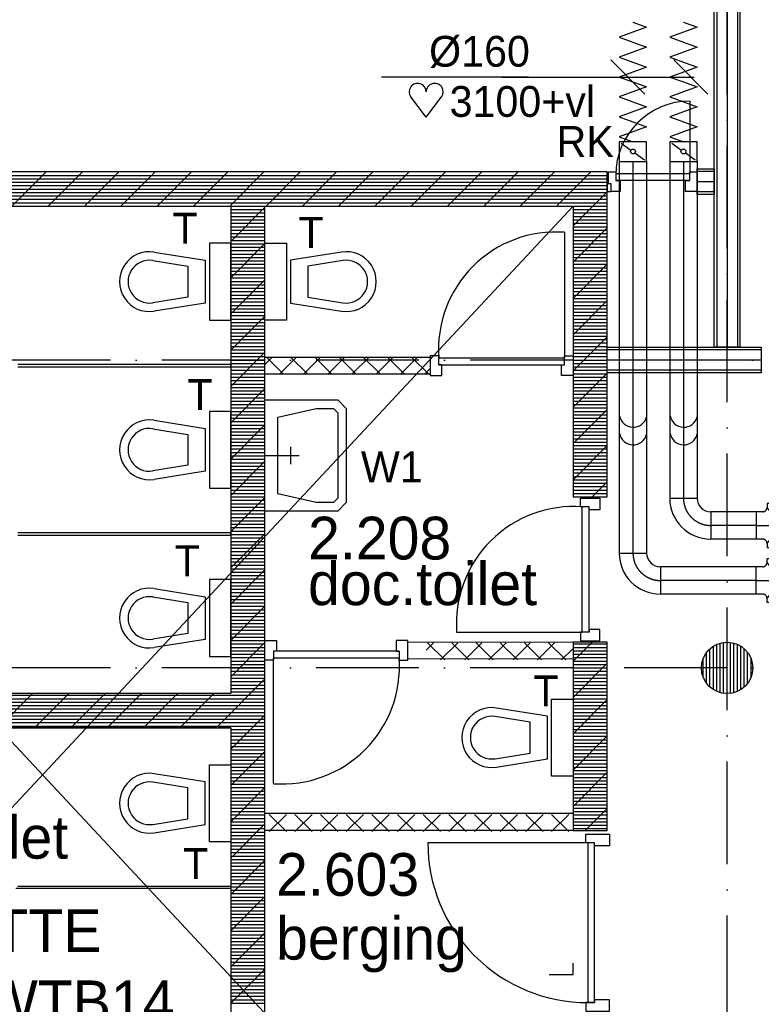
# Model space of a CAD drawing. Extents: x -1448 to 118900, y -195097 to 442500.
# Tile 96 of 103: x 69532 to 73865, y 410206 to 415963. Entities that reach past the tile are written whole.
import ezdxf

# ---------------------------------------------------------------- set-up
doc = ezdxf.new("R2010")
doc.units = 0
doc.header["$LTSCALE"] = 100
for name, pattern in [('CENTER2', [11.25, 7.5, -1.25, 1.25, -1.25]), ('CENTER4', [5, 3.125, -0.625, 0.625, -0.625]), ('DASHDOT', [9, 6, -1.5, 0, -1.5]), ('LURETOUR', [6, 4, -2])]:
    doc.linetypes.add(name, pattern=pattern)
doc.layers.get('0').update_dxf_attribs({"linetype": 'CONTINUOUS'})
for name, color, linetype in [('AL$7----_STRAMIEN', 1, 'DASHDOT'), ('AL22----_BINNENWAND', 7, 'CONTINUOUS'), ('AL28----_KONSTRUKTIE', 3, 'CONTINUOUS'), ('ALL-----_REFLIJNEN', 8, 'CONTINUOUS'), ('BOUW', 8, 'CONTINUOUS'), ('WL570---', 3, 'CONTINUOUS'), ('WL570---_HARTLIJN', 1, 'CONTINUOUS'), ('WL570---_RETOUR', 3, 'CONTINUOUS'), ('WM521---', 1, 'CONTINUOUS'), ('WM570---', 1, 'CONTINUOUS')]:
    doc.layers.add(name, color=color, linetype=linetype)
doc.styles.add('BURO-018', font='BUROFONT.shx', dxfattribs={"height": 180})
doc.styles.add('BURO-025', font='BUROFONT.shx', dxfattribs={"height": 250})

# ---------------------------------------------------------------- blocks, each defined once
blk = doc.blocks.new('LU-1D-F-A02BC')
at = {"color": 0, "linetype": 'CONTINUOUS'}
for p, q in [((-349.4, 0), (-320.3, 80)), ((-320.3, 80), (-291.2, 0)), ((-232.9, 0), (-203.8, 80)), ((-203.8, 80), (-174.7, 0)), ((-116.5, 0), (-87.4, 80)), ((-87.4, 80), (-58.2, 0)), ((0, 0), (29.1, 80)), ((29.1, 80), (58.2, 0)), ((116.5, 0), (145.6, 80)), ((145.6, 80), (174.7, 0)), ((232.9, 0), (262.1, 80)), ((262.1, 80), (291.2, 0)), ((-350, 0), (-349.4, 0)), ((-291.2, 0), (-262.1, -80)), ((-262.1, -80), (-232.9, 0)), ((-174.7, 0), (-145.6, -80)), ((-145.6, -80), (-116.5, 0)), ((-58.2, 0), (-29.1, -80)), ((-29.1, -80), (0, 0)), ((58.2, 0), (87.4, -80)), ((87.4, -80), (116.5, 0)), ((174.7, 0), (203.8, -80)), ((203.8, -80), (232.9, 0)), ((291.2, 0), (320.3, -80)), ((320.3, -80), (349.4, 0)), ((349.4, 0), (350, 0))]:
    blk.add_line(p, q, dxfattribs=at)
blk = doc.blocks.new('LU-1D-KL1-A073')
at = {"color": 0, "linetype": 'CONTINUOUS'}
for p, q in [((-57.5, 80), (-57.5, -80)), ((57.5, 80), (-57.5, 80)), ((49.1, 68.3), (8.4, 11.7)), ((57.5, -80), (57.5, 80)), ((-8.4, -11.7), (-49.1, -68.3)), ((-57.5, -80), (57.5, -80))]:
    blk.add_line(p, q, dxfattribs=at)
blk.add_circle((0, 0), 14.4, dxfattribs=at)
blk = doc.blocks.new('LU-1D-K-A0')
at = {"color": 0, "linetype": 'CONTINUOUS'}
for p, q in [((-0.5, 80), (0.5, 80)), ((-0.5, -80), (0.5, -80))]:
    blk.add_line(p, q, dxfattribs=at)
at = {"layer": 'WL570---_HARTLIJN', "linetype": 'CENTER2'}
blk.add_line((-0.5, 0), (0.5, 0), dxfattribs=at)
blk = doc.blocks.new('HART')
at = {"color": 1}
for q in [(-39.7, 52.4), (39.7, 52.4)]:
    blk.add_line((0, 0), q, dxfattribs=at)
for centre, start, end in [((-22.1, 65.7), 0, 217.1867), ((22.1, 65.7), 322.8133, 180)]:
    blk.add_arc(centre, 22.1, start, end, dxfattribs=at)
blk = doc.blocks.new('LU-1D-T--5A-13BA05-Q1')
at = {"color": 0, "linetype": 'CONTINUOUS'}
for p, q in [((-128.3, -157.5), (-128.3, 157.5)), ((-128.3, 157.5), (128.3, 157.5)), ((128.3, 157.5), (128.3, -157.5)), ((-105.2, -157.5), (-128.3, -157.5)), ((128.3, -157.5), (105.2, -157.5)), ((-80, -182.7), (-80, -221.6)), ((80, -221.6), (-80, -221.6)), ((80, -182.7), (80, -221.6))]:
    blk.add_line(p, q, dxfattribs=at)
at = {"color": 0, "linetype": 'CONTINUOUS', "flags": 128}
for points in [[(-80, -182.7, 0.02182), (-80.1, -179.9, 0.037214), (-80.4, -178.3, 0.006436), (-81.2, -175, 0.02182), (-81.5, -174.1, 0.02182), (-82.4, -172.1, 0.02182), (-83.4, -170.1, 0.02182), (-84.6, -168.2, 0.02182), (-85.9, -166.5, 0.02182), (-87.4, -164.9, 0.02182), (-89, -163.4, 0.02182), (-90.7, -162.1, 0.02182), (-92.6, -160.9, 0.02182), (-94.6, -159.9, 0.02182), (-96.6, -159, 0.02182), (-97.5, -158.7, 0.006436), (-100.8, -157.9, 0.037214), (-102.4, -157.6, 0.02182), (-105.2, -157.5)], [(105.2, -157.5, 0.02182), (102.4, -157.6, 0.037214), (100.8, -157.9, 0.006436), (97.5, -158.7, 0.02182), (96.6, -159, 0.02182), (94.6, -159.9, 0.02182), (92.6, -160.9, 0.02182), (90.7, -162.1, 0.02182), (89, -163.4, 0.02182), (87.4, -164.9, 0.02182), (85.9, -166.5, 0.02182), (84.6, -168.2, 0.02182), (83.4, -170.1, 0.02182), (82.4, -172.1, 0.02182), (81.5, -174.1, 0.02182), (81.2, -175, 0.006436), (80.4, -178.3, 0.037214), (80.1, -179.9, 0.02182), (80, -182.7)]]:
    blk.add_lwpolyline(points, format="xyb", dxfattribs=at)
at = {"color": 0, "linetype": 'CONTINUOUS'}
blk.add_arc((0, -262.7), 148.8, 45, 135, dxfattribs=at)
at = {"layer": 'WL570---_HARTLIJN', "linetype": 'CENTER4'}
for p, q in [((-128.3, 0), (128.3, 0)), ((0, -221.6), (0, 0))]:
    blk.add_line(p, q, dxfattribs=at)
blk = doc.blocks.new('LU-1D-T-5A-13BA05A-Q1')
at = {"color": 0, "linetype": 'CONTINUOUS'}
for p, q in [((-80, 182.7), (-80, 221.6)), ((80, 221.6), (-80, 221.6)), ((80, 182.7), (80, 221.6)), ((-105.2, 157.5), (-128.3, 157.5)), ((-128.3, 157.5), (-128.3, -157.5)), ((128.3, 157.5), (105.2, 157.5)), ((128.3, -157.5), (128.3, 157.5)), ((-128.3, -157.5), (128.3, -157.5))]:
    blk.add_line(p, q, dxfattribs=at)
at = {"color": 0, "linetype": 'CONTINUOUS', "flags": 128}
for points in [[(-105.2, 157.5, 0.02182), (-102.4, 157.6, 0.037214), (-100.8, 157.9, 0.006436), (-97.5, 158.7, 0.02182), (-96.6, 159, 0.02182), (-94.6, 159.9, 0.02182), (-92.6, 160.9, 0.02182), (-90.7, 162.1, 0.02182), (-89, 163.4, 0.02182), (-87.4, 164.9, 0.02182), (-85.9, 166.5, 0.02182), (-84.6, 168.2, 0.02182), (-83.4, 170.1, 0.02182), (-82.4, 172.1, 0.02182), (-81.5, 174.1, 0.02182), (-81.2, 175, 0.006436), (-80.4, 178.3, 0.037214), (-80.1, 179.9, 0.02182), (-80, 182.7)], [(80, 182.7, 0.02182), (80.1, 179.9, 0.037214), (80.4, 178.3, 0.006436), (81.2, 175, 0.02182), (81.5, 174.1, 0.02182), (82.4, 172.1, 0.02182), (83.4, 170.1, 0.02182), (84.6, 168.2, 0.02182), (85.9, 166.5, 0.02182), (87.4, 164.9, 0.02182), (89, 163.4, 0.02182), (90.7, 162.1, 0.02182), (92.6, 160.9, 0.02182), (94.6, 159.9, 0.02182), (96.6, 159, 0.02182), (97.5, 158.7, 0.006436), (100.8, 157.9, 0.037214), (102.4, 157.6, 0.02182), (105.2, 157.5)]]:
    blk.add_lwpolyline(points, format="xyb", dxfattribs=at)
at = {"color": 0, "linetype": 'CONTINUOUS'}
blk.add_arc((0, 262.7), 148.8, 225, 315, dxfattribs=at)
at = {"layer": 'WL570---_HARTLIJN', "linetype": 'CENTER4'}
for p, q in [((0, 221.6), (0, 0)), ((-128.3, 0), (128.3, 0))]:
    blk.add_line(p, q, dxfattribs=at)
blk = doc.blocks.new('LU-1D-B--1-A05AA0')
at = {"color": 0, "linetype": 'CONTINUOUS'}
for p, q in [((-160, -80), (-160, 80)), ((80, -160), (-80, -160))]:
    blk.add_line(p, q, dxfattribs=at)
for radius in [240, 80]:
    blk.add_arc((-160, -160), radius, 0, 90, dxfattribs=at)
at = {"layer": 'WL570---_HARTLIJN', "linetype": 'CENTER4'}
blk.add_arc((-160, -160), 160, 0, 90, dxfattribs=at)

msp = doc.modelspace()

# ---------------------------------------------------------------- linework, layer by layer
at = {"layer": 'AL$7----_STRAMIEN', "color": 1}
for p, q in [((73665.4, 402024.4), (73665.4, 439905.7)), ((88065.4, 413972.7), (47396.4, 413972.7)), ((88065.4, 412172.7), (2467.7, 412172.7))]:
    msp.add_line(p, q, dxfattribs=at)
at = {"layer": 'AL22----_BINNENWAND', "color": 8}
for p, q in [((73590.4, 414047.7), (73590.4, 421082.7)), ((73740.4, 421082.7), (73740.4, 414047.7))]:
    msp.add_line(p, q, dxfattribs=at)
at = {"layer": 'AL22----_BINNENWAND', "color": 8, "linetype": 'CONTINUOUS'}
for p, q in [((73605.4, 421082.7), (73605.4, 414047.7)), ((73725.4, 421082.7), (73725.4, 414047.7))]:
    msp.add_line(p, q, dxfattribs=at)
at = {"layer": 'AL28----_KONSTRUKTIE', "color": 8}
for p, q in [((70765.4, 411822.7), (70765.4, 408222.7)), ((70965.4, 408222.7), (70965.4, 411829.8))]:
    msp.add_line(p, q, dxfattribs=at)
at = {"layer": 'ALL-----_REFLIJNEN', "color": 8, "linetype": 'CONTINUOUS'}
for p, q in [((73665.4, 421082.7), (73665.4, 414047.7)), ((73448.4, 415486.7), (73448.4, 415061.7)), ((72965.4, 415072.7), (66365.4, 415072.7)), ((66365.4, 415052.7), (72965.4, 415052.7)), ((69686.7, 415072.7), (69486.7, 414872.7)), ((69898.8, 415072.7), (69698.8, 414872.7)), ((70111, 415072.7), (69911, 414872.7)), ((70323.1, 415072.7), (70123.1, 414872.7)), ((70535.2, 415072.7), (70335.2, 414872.7)), ((70747.4, 415072.7), (70547.4, 414872.7)), ((70959.5, 415072.7), (70759.5, 414872.7)), ((71171.6, 415072.7), (70971.6, 414872.7)), ((71383.8, 415072.7), (71183.8, 414872.7)), ((71595.9, 415072.7), (71395.9, 414872.7)), ((71808, 415072.7), (71608, 414872.7)), ((72020.2, 415072.7), (71820.2, 414872.7)), ((72232.3, 415072.7), (72032.3, 414872.7)), ((72444.4, 415072.7), (72244.4, 414872.7)), ((72656.6, 415072.7), (72456.6, 414872.7)), ((72868.7, 415072.7), (72668.7, 414872.7)), ((72965.4, 413172.8), (72965.4, 415072.7)), ((72973.4, 415072.7), (73015.4, 415072.7)), ((72973.4, 415002.7), (72973.4, 415072.7)), ((73015.4, 415072.7), (73015.4, 415021.7)), ((73448.4, 415061.7), (73015.4, 415061.7)), ((73448.4, 415021.7), (73448.4, 415072.7)), ((73448.4, 415072.7), (73490.4, 415072.7)), ((73490.4, 414940.7), (73490.4, 415090.7)), ((73490.4, 415090.7), (73590.4, 415090.7)), ((73590.4, 415075.7), (73490.4, 415075.7)), ((73490.4, 415072.7), (73490.4, 414958.7)), ((73590.4, 415090.7), (73590.4, 414940.7)), ((66365.4, 415032.7), (72965.4, 415032.7)), ((66365.4, 415012.7), (72965.4, 415012.7)), ((66365.4, 414992.7), (72965.4, 414992.7)), ((72988.4, 415002.7), (72965.4, 415002.7)), ((72965.4, 415002.7), (72965.4, 414958.7)), ((72988.4, 415002.7), (72973.4, 415002.7)), ((72988.4, 414958.7), (72988.4, 415002.7)), ((73448.4, 415021.7), (73015.4, 415021.7)), ((73015.4, 415021.7), (73040.4, 415021.7)), ((73040.4, 415021.7), (73040.4, 414958.7)), ((73423.4, 414958.7), (73423.4, 415021.7)), ((73423.4, 415021.7), (73448.4, 415021.7)), ((73590.4, 415015.7), (73490.4, 415015.7)), ((66365.4, 414972.7), (72965.4, 414972.7)), ((66365.4, 414952.7), (72965.4, 414952.7)), ((66365.4, 414932.7), (72965.4, 414932.7)), ((72965.4, 414957.3), (72765.4, 414757.3)), ((72965.4, 414958.7), (72988.4, 414958.7)), ((73040.4, 414958.7), (72988.4, 414958.7)), ((73490.4, 414958.7), (73423.4, 414958.7)), ((73590.4, 414955.7), (73490.4, 414955.7)), ((73590.4, 414940.7), (73490.4, 414940.7)), ((66365.4, 414912.7), (72965.4, 414912.7)), ((66365.4, 414892.7), (72965.4, 414892.7)), ((66365.4, 414872.7), (72965.4, 414872.7)), ((66565.4, 414872.7), (70765.4, 414872.7)), ((70765.4, 414872.7), (70765.4, 412022.7)), ((70965.4, 411829.8), (70965.4, 414872.7)), ((70965.4, 414872.7), (72765.4, 414872.7)), ((72765.4, 414872.7), (72765.4, 413172.8)), ((70965.4, 414866.5), (70765.4, 414666.5)), ((70765.4, 414852.7), (70965.4, 414852.7)), ((70765.4, 414832.7), (70965.4, 414832.7)), ((70765.4, 414812.7), (70965.4, 414812.7)), ((72765.4, 414852.7), (72965.4, 414852.7)), ((72765.4, 414832.7), (72965.4, 414832.7)), ((72765.4, 414812.7), (72965.4, 414812.7)), ((70765.4, 414792.7), (70965.4, 414792.7)), ((70765.4, 414772.7), (70965.4, 414772.7)), ((72765.4, 414792.7), (72965.4, 414792.7)), ((72765.4, 414772.7), (72965.4, 414772.7)), ((70765.4, 414752.7), (70965.4, 414752.7)), ((70765.4, 414732.7), (70965.4, 414732.7)), ((70765.4, 414712.7), (70965.4, 414712.7)), ((72765.4, 414752.7), (72965.4, 414752.7)), ((72965.4, 414745.2), (72765.4, 414545.2)), ((72765.4, 414732.7), (72965.4, 414732.7)), ((72765.4, 414712.7), (72965.4, 414712.7)), ((70765.4, 414656.2), (70640.4, 414656.2)), ((70640.4, 414656.2), (70640.4, 414206.2)), ((70765.4, 414692.7), (70965.4, 414692.7)), ((70765.4, 414672.7), (70965.4, 414672.7)), ((70765.4, 414206.2), (70765.4, 414656.2)), ((70965.4, 414654.4), (70765.4, 414454.4)), ((70765.4, 414652.7), (70965.4, 414652.7)), ((70965.4, 414656.2), (71090.4, 414656.2)), ((70965.4, 414206.2), (70965.4, 414656.2)), ((71090.4, 414656.2), (71090.4, 414206.2)), ((72765.4, 414692.7), (72965.4, 414692.7)), ((72765.4, 414672.7), (72965.4, 414672.7)), ((72765.4, 414652.7), (72965.4, 414652.7)), ((70318.2, 414604), (70615.4, 414556.2)), ((70765.4, 414632.7), (70965.4, 414632.7)), ((70765.4, 414612.7), (70965.4, 414612.7)), ((70765.4, 414592.7), (70965.4, 414592.7)), ((71412.6, 414604), (71115.4, 414556.2)), ((72765.4, 414632.7), (72965.4, 414632.7)), ((72765.4, 414612.7), (72965.4, 414612.7)), ((72765.4, 414592.7), (72965.4, 414592.7)), ((70310.2, 414554.6), (70515.4, 414521.7)), ((70615.4, 414556.2), (70615.4, 414306.2)), ((70765.4, 414572.7), (70965.4, 414572.7)), ((70765.4, 414552.7), (70965.4, 414552.7)), ((70765.4, 414532.7), (70965.4, 414532.7)), ((71115.4, 414556.2), (71115.4, 414306.2)), ((71420.5, 414554.6), (71215.4, 414521.7)), ((72765.4, 414572.7), (72965.4, 414572.7)), ((72765.4, 414552.7), (72965.4, 414552.7)), ((72965.4, 414533), (72765.4, 414333)), ((72765.4, 414532.7), (72965.4, 414532.7)), ((70515.4, 414521.7), (70515.4, 414340.8)), ((70765.4, 414512.7), (70965.4, 414512.7)), ((70765.4, 414492.7), (70965.4, 414492.7)), ((70765.4, 414472.7), (70965.4, 414472.7)), ((71215.4, 414521.7), (71215.4, 414340.8)), ((72765.4, 414512.7), (72965.4, 414512.7)), ((72765.4, 414492.7), (72965.4, 414492.7)), ((72765.4, 414472.7), (72965.4, 414472.7)), ((70765.4, 414452.7), (70965.4, 414452.7)), ((70965.4, 414442.2), (70765.4, 414242.2)), ((70765.4, 414432.7), (70965.4, 414432.7)), ((70765.4, 414412.7), (70965.4, 414412.7)), ((72765.4, 414452.7), (72965.4, 414452.7)), ((72765.4, 414432.7), (72965.4, 414432.7)), ((72765.4, 414412.7), (72965.4, 414412.7)), ((70190.4, 414381.2), (70190.4, 414381.2)), ((70765.4, 414392.7), (70965.4, 414392.7)), ((70765.4, 414372.7), (70965.4, 414372.7)), ((70765.4, 414352.7), (70965.4, 414352.7)), ((71540.4, 414381.2), (71540.4, 414381.2)), ((72765.4, 414392.7), (72965.4, 414392.7)), ((72765.4, 414372.7), (72965.4, 414372.7)), ((72765.4, 414352.7), (72965.4, 414352.7)), ((70515.4, 414340.8), (70310.2, 414307.8)), ((70615.4, 414306.2), (70318.2, 414258.4)), ((70765.4, 414332.7), (70965.4, 414332.7)), ((70765.4, 414312.7), (70965.4, 414312.7)), ((71115.4, 414306.2), (71412.6, 414258.4)), ((71215.4, 414340.8), (71420.5, 414307.8)), ((72765.4, 414332.7), (72965.4, 414332.7)), ((72965.4, 414320.9), (72765.4, 414120.9)), ((72765.4, 414312.7), (72965.4, 414312.7)), ((70365.4, 414256.2), (70365.4, 414256.2)), ((70765.4, 414292.7), (70965.4, 414292.7)), ((70765.4, 414272.7), (70965.4, 414272.7)), ((70765.4, 414252.7), (70965.4, 414252.7)), ((71365.4, 414256.2), (71365.4, 414256.2)), ((72765.4, 414292.7), (72965.4, 414292.7)), ((72765.4, 414272.7), (72965.4, 414272.7)), ((72765.4, 414252.7), (72965.4, 414252.7)), ((70640.4, 414206.2), (70765.4, 414206.2)), ((70765.4, 414232.7), (70965.4, 414232.7)), ((70965.4, 414230.1), (70765.4, 414030.1)), ((70765.4, 414212.7), (70965.4, 414212.7)), ((70765.4, 414192.7), (70965.4, 414192.7)), ((71090.4, 414206.2), (70965.4, 414206.2)), ((72765.4, 414232.7), (72965.4, 414232.7)), ((72765.4, 414212.7), (72965.4, 414212.7)), ((72765.4, 414192.7), (72965.4, 414192.7)), ((70765.4, 414172.7), (70965.4, 414172.7)), ((70765.4, 414152.7), (70965.4, 414152.7)), ((70765.4, 414132.7), (70965.4, 414132.7)), ((72765.4, 414172.7), (72965.4, 414172.7)), ((72765.4, 414152.7), (72965.4, 414152.7)), ((72765.4, 414132.7), (72965.4, 414132.7)), ((70765.4, 414112.7), (70965.4, 414112.7)), ((70765.4, 414092.7), (70965.4, 414092.7)), ((70765.4, 414072.7), (70965.4, 414072.7)), ((72765.4, 414112.7), (72965.4, 414112.7)), ((72965.4, 414108.8), (72765.4, 413908.8)), ((72765.4, 414092.7), (72965.4, 414092.7)), ((72765.4, 414072.7), (72965.4, 414072.7)), ((70765.4, 414052.7), (70965.4, 414052.7)), ((70765.4, 414032.7), (70965.4, 414032.7)), ((70965.4, 414018), (70765.4, 413818)), ((70765.4, 414012.7), (70965.4, 414012.7)), ((72765.4, 414052.7), (72965.4, 414052.7)), ((72765.4, 414032.7), (72965.4, 414032.7)), ((72765.4, 414012.7), (72965.4, 414012.7)), ((72965.4, 413897.7), (72965.4, 414047.7)), ((72965.4, 414047.7), (73865.4, 414047.7)), ((73865.4, 414032.7), (72965.4, 414032.7)), ((73740.4, 414047.7), (73590.4, 414047.7)), ((73865.4, 414047.7), (73865.4, 413897.7)), ((70765.4, 413992.7), (70965.4, 413992.7)), ((70765.4, 413972.7), (70965.4, 413972.7)), ((70765.4, 413952.7), (70965.4, 413952.7)), ((70965.4, 413947.2), (71007.9, 413989.7)), ((70965.4, 413989.7), (71931.4, 413989.7)), ((70965.4, 413889.7), (70965.4, 413989.7)), ((70973.9, 413989.7), (71073.9, 413889.7)), ((71049.3, 413889.7), (71149.3, 413989.7)), ((71115.3, 413989.7), (71215.3, 413889.7)), ((71190.7, 413889.7), (71290.7, 413989.7)), ((71256.7, 413989.7), (71356.7, 413889.7)), ((71332.1, 413889.7), (71432.1, 413989.7)), ((71398.1, 413989.7), (71498.1, 413889.7)), ((71473.6, 413889.7), (71573.6, 413989.7)), ((71539.6, 413989.7), (71639.6, 413889.7)), ((71615, 413889.7), (71715, 413989.7)), ((71681, 413989.7), (71781, 413889.7)), ((71756.4, 413889.7), (71856.4, 413989.7)), ((71822.4, 413989.7), (71922.4, 413889.7)), ((71931.4, 413989.7), (71931.4, 413889.7)), ((72765.4, 413992.7), (72965.4, 413992.7)), ((72765.4, 413972.7), (72965.4, 413972.7)), ((72765.4, 413952.7), (72965.4, 413952.7)), ((73865.4, 413972.7), (72965.4, 413972.7)), ((70765.4, 413946.2), (69521.9, 413946.2)), ((69521.9, 413933.2), (70765.4, 413933.2)), ((70765.4, 413933.2), (70765.4, 413946.2)), ((70765.4, 413932.7), (70965.4, 413932.7)), ((70765.4, 413912.7), (70965.4, 413912.7)), ((70765.4, 413892.7), (70965.4, 413892.7)), ((71897.8, 413889.7), (71931.4, 413923.3)), ((72765.4, 413932.7), (72965.4, 413932.7)), ((72765.4, 413912.7), (72965.4, 413912.7)), ((72965.4, 413896.6), (72765.4, 413696.6)), ((72765.4, 413892.7), (72965.4, 413892.7)), ((73865.4, 413912.7), (72965.4, 413912.7)), ((73865.4, 413897.7), (72965.4, 413897.7)), ((70765.4, 413872.7), (70965.4, 413872.7)), ((70765.4, 413852.7), (70965.4, 413852.7)), ((71931.4, 413889.7), (70965.4, 413889.7)), ((72765.4, 413872.7), (72965.4, 413872.7)), ((72765.4, 413852.7), (72965.4, 413852.7)), ((70765.4, 413832.7), (70965.4, 413832.7)), ((70765.4, 413812.7), (70965.4, 413812.7)), ((70965.4, 413805.8), (70765.4, 413605.8)), ((70765.4, 413792.7), (70965.4, 413792.7)), ((72765.4, 413832.7), (72965.4, 413832.7)), ((72765.4, 413812.7), (72965.4, 413812.7)), ((72765.4, 413792.7), (72965.4, 413792.7)), ((70765.4, 413772.7), (70965.4, 413772.7)), ((70765.4, 413752.7), (70965.4, 413752.7)), ((70765.4, 413732.7), (70965.4, 413732.7)), ((70965.4, 413739.7), (71265.4, 413739.7)), ((70965.4, 413089.7), (70965.4, 413739.7)), ((71265.4, 413739.7), (71390.4, 413739.7)), ((71390.4, 413739.7), (71440.4, 413689.7)), ((72765.4, 413772.7), (72965.4, 413772.7)), ((72765.4, 413752.7), (72965.4, 413752.7)), ((72765.4, 413732.7), (72965.4, 413732.7)), ((70765.4, 413672.7), (70640.4, 413672.7)), ((70640.4, 413672.7), (70640.4, 413222.7)), ((70765.4, 413712.7), (70965.4, 413712.7)), ((70765.4, 413692.7), (70965.4, 413692.7)), ((70765.4, 413672.7), (70965.4, 413672.7)), ((70765.4, 413222.7), (70765.4, 413672.7)), ((71040.4, 413639.7), (71265.4, 413689.7)), ((71265.4, 413689.7), (71365.4, 413689.7)), ((71365.4, 413689.7), (71390.4, 413664.7)), ((71390.4, 413664.7), (71390.4, 413164.7)), ((71440.4, 413689.7), (71440.4, 413139.7)), ((72765.4, 413712.7), (72965.4, 413712.7)), ((72765.4, 413692.7), (72965.4, 413692.7)), ((72965.4, 413684.5), (72765.4, 413484.5)), ((72765.4, 413672.7), (72965.4, 413672.7)), ((70318.2, 413620.5), (70615.4, 413572.7)), ((70765.4, 413652.7), (70965.4, 413652.7)), ((70765.4, 413632.7), (70965.4, 413632.7)), ((70765.4, 413612.7), (70965.4, 413612.7)), ((71040.4, 413189.7), (71040.4, 413639.7)), ((72765.4, 413652.7), (72965.4, 413652.7)), ((72765.4, 413632.7), (72965.4, 413632.7)), ((72765.4, 413612.7), (72965.4, 413612.7)), ((70310.2, 413571.1), (70515.4, 413538.2)), ((70615.4, 413572.7), (70615.4, 413322.7)), ((70965.4, 413593.7), (70765.4, 413393.7)), ((70765.4, 413592.7), (70965.4, 413592.7)), ((70765.4, 413572.7), (70965.4, 413572.7)), ((70765.4, 413552.7), (70965.4, 413552.7)), ((72765.4, 413592.7), (72965.4, 413592.7)), ((72765.4, 413572.7), (72965.4, 413572.7)), ((72765.4, 413552.7), (72965.4, 413552.7)), ((70515.4, 413538.2), (70515.4, 413357.3)), ((70765.4, 413532.7), (70965.4, 413532.7)), ((70765.4, 413512.7), (70965.4, 413512.7)), ((70765.4, 413492.7), (70965.4, 413492.7)), ((72765.4, 413532.7), (72965.4, 413532.7)), ((72765.4, 413512.7), (72965.4, 413512.7)), ((72765.4, 413492.7), (72965.4, 413492.7)), ((70765.4, 413472.7), (70965.4, 413472.7)), ((70765.4, 413452.7), (70965.4, 413452.7)), ((70765.4, 413432.7), (70965.4, 413432.7)), ((72765.4, 413472.7), (72965.4, 413472.7)), ((72965.4, 413472.4), (72765.4, 413272.4)), ((72765.4, 413452.7), (72965.4, 413452.7)), ((72765.4, 413432.7), (72965.4, 413432.7)), ((70190.4, 413397.7), (70190.4, 413397.7)), ((70765.4, 413412.7), (70965.4, 413412.7)), ((70765.4, 413392.7), (70965.4, 413392.7)), ((70965.4, 413381.6), (70765.4, 413181.6)), ((72765.4, 413412.7), (72965.4, 413412.7)), ((72765.4, 413392.7), (72965.4, 413392.7)), ((70515.4, 413357.3), (70310.2, 413324.3)), ((70615.4, 413322.7), (70318.2, 413274.9)), ((70765.4, 413372.7), (70965.4, 413372.7)), ((70765.4, 413352.7), (70965.4, 413352.7)), ((70765.4, 413332.7), (70965.4, 413332.7)), ((72765.4, 413372.7), (72965.4, 413372.7)), ((72765.4, 413352.7), (72965.4, 413352.7)), ((72765.4, 413332.7), (72965.4, 413332.7)), ((70365.4, 413272.7), (70365.4, 413272.7)), ((70765.4, 413312.7), (70965.4, 413312.7)), ((70765.4, 413292.7), (70965.4, 413292.7)), ((70765.4, 413272.7), (70965.4, 413272.7)), ((72765.4, 413312.7), (72965.4, 413312.7)), ((72765.4, 413292.7), (72965.4, 413292.7)), ((72765.4, 413272.7), (72965.4, 413272.7)), ((72965.4, 413260.2), (72877.9, 413172.8)), ((70640.4, 413222.7), (70765.4, 413222.7)), ((70765.4, 413252.7), (70965.4, 413252.7)), ((70765.4, 413232.7), (70965.4, 413232.7)), ((70765.4, 413212.7), (70965.4, 413212.7)), ((72765.4, 413252.7), (72965.4, 413252.7)), ((72765.4, 413232.7), (72965.4, 413232.7)), ((72765.4, 413212.7), (72965.4, 413212.7)), ((70765.4, 413192.7), (70965.4, 413192.7)), ((70765.4, 413172.7), (70965.4, 413172.7)), ((70965.4, 413169.4), (70765.4, 412969.4)), ((70765.4, 413152.7), (70965.4, 413152.7)), ((71265.4, 413139.7), (71040.4, 413189.7)), ((71390.4, 413164.7), (71365.4, 413139.7)), ((72765.4, 413192.7), (72965.4, 413192.7)), ((72765.4, 413172.8), (72965.4, 413172.8)), ((70765.4, 413132.7), (70965.4, 413132.7)), ((70765.4, 413112.7), (70965.4, 413112.7)), ((70765.4, 413092.7), (70965.4, 413092.7)), ((71265.4, 413089.7), (70965.4, 413089.7)), ((71365.4, 413139.7), (71265.4, 413139.7)), ((71390.4, 413089.7), (71265.4, 413089.7)), ((71440.4, 413139.7), (71390.4, 413089.7)), ((70765.4, 413072.7), (70965.4, 413072.7)), ((70765.4, 413052.7), (70965.4, 413052.7)), ((70765.4, 413032.7), (70965.4, 413032.7)), ((70765.4, 413012.7), (70965.4, 413012.7)), ((70765.4, 412992.7), (70965.4, 412992.7)), ((70765.4, 412972.7), (70965.4, 412972.7)), ((70765.4, 412962.2), (69521.9, 412962.2)), ((69521.9, 412949.2), (70765.4, 412949.2)), ((70765.4, 412949.2), (70765.4, 412962.2)), ((70965.4, 412957.3), (70765.4, 412757.3)), ((70765.4, 412952.7), (70965.4, 412952.7)), ((70765.4, 412932.7), (70965.4, 412932.7)), ((70765.4, 412912.7), (70965.4, 412912.7)), ((70765.4, 412892.7), (70965.4, 412892.7)), ((70765.4, 412872.7), (70965.4, 412872.7)), ((70765.4, 412852.7), (70965.4, 412852.7)), ((70765.4, 412832.7), (70965.4, 412832.7)), ((70765.4, 412812.7), (70965.4, 412812.7)), ((70765.4, 412792.7), (70965.4, 412792.7)), ((70765.4, 412772.7), (70965.4, 412772.7)), ((70765.4, 412752.7), (70965.4, 412752.7)), ((70965.4, 412745.2), (70765.4, 412545.2)), ((70765.4, 412689.2), (70640.4, 412689.2)), ((70640.4, 412689.2), (70640.4, 412239.2)), ((70765.4, 412732.7), (70965.4, 412732.7)), ((70765.4, 412712.7), (70965.4, 412712.7)), ((70765.4, 412692.7), (70965.4, 412692.7)), ((70765.4, 412239.2), (70765.4, 412689.2)), ((70318.2, 412637), (70615.4, 412589.2)), ((70765.4, 412672.7), (70965.4, 412672.7)), ((70765.4, 412652.7), (70965.4, 412652.7)), ((70765.4, 412632.7), (70965.4, 412632.7)), ((70310.2, 412587.6), (70515.4, 412554.7)), ((70615.4, 412589.2), (70615.4, 412339.2)), ((70765.4, 412612.7), (70965.4, 412612.7)), ((70765.4, 412592.7), (70965.4, 412592.7)), ((70765.4, 412572.7), (70965.4, 412572.7)), ((70515.4, 412554.7), (70515.4, 412373.8)), ((70765.4, 412552.7), (70965.4, 412552.7)), ((70965.4, 412533), (70765.4, 412333)), ((70765.4, 412532.7), (70965.4, 412532.7)), ((70765.4, 412512.7), (70965.4, 412512.7)), ((70765.4, 412492.7), (70965.4, 412492.7)), ((70765.4, 412472.7), (70965.4, 412472.7)), ((70765.4, 412452.7), (70965.4, 412452.7)), ((70190.4, 412414.2), (70190.4, 412414.2)), ((70765.4, 412432.7), (70965.4, 412432.7)), ((70765.4, 412412.7), (70965.4, 412412.7)), ((70515.4, 412373.8), (70310.2, 412340.8)), ((70615.4, 412339.2), (70318.2, 412291.4)), ((70765.4, 412392.7), (70965.4, 412392.7)), ((70765.4, 412372.7), (70965.4, 412372.7)), ((70765.4, 412352.7), (70965.4, 412352.7)), ((70365.4, 412289.2), (70365.4, 412289.2)), ((70765.4, 412332.7), (70965.4, 412332.7)), ((70965.4, 412320.9), (70765.4, 412120.9)), ((70765.4, 412312.7), (70965.4, 412312.7)), ((70765.4, 412292.7), (70965.4, 412292.7)), ((70965.4, 412218.8), (70965.4, 412332.8)), ((70965.4, 412332.8), (71032.4, 412332.8)), ((71032.4, 412332.8), (71032.4, 412269.8)), ((71799.4, 412332.8), (71732.4, 412332.8)), ((71732.4, 412332.8), (71732.4, 412269.8)), ((71799.4, 412218.8), (71799.4, 412332.8)), ((71799.4, 412225.8), (71799.4, 412325.8)), ((71799.4, 412325.8), (72765.4, 412322.8)), ((71907.4, 412277.3), (71949.9, 412319.8)), ((71915.9, 412319.8), (72015.9, 412219.8)), ((71991.3, 412219.8), (72091.3, 412319.8)), ((72057.3, 412319.8), (72157.3, 412219.8)), ((72132.7, 412219.8), (72232.7, 412319.8)), ((72198.7, 412319.8), (72298.7, 412219.8)), ((72274.1, 412219.8), (72374.1, 412319.8)), ((72340.1, 412319.8), (72440.1, 412219.8)), ((72415.6, 412219.8), (72515.6, 412319.8)), ((72481.6, 412319.8), (72581.6, 412219.8)), ((72557, 412219.8), (72657, 412319.8)), ((72623, 412319.8), (72723, 412219.8)), ((72698.4, 412219.8), (72765.4, 412286.8)), ((72764.4, 412319.8), (72765.4, 412318.8)), ((72876.4, 412322.8), (72765.4, 412211.7)), ((72765.4, 412322.8), (72765.4, 411222.8)), ((72965.4, 412322.8), (72765.4, 412322.8)), ((72765.4, 412322.8), (72765.4, 412222.8)), ((72765.4, 412312.7), (72965.4, 412312.7)), ((72765.4, 412292.7), (72965.4, 412292.7)), ((72965.4, 411222.8), (72965.4, 412322.8)), ((73565.4, 412060.9), (73565.4, 412284.5)), ((73585.4, 412045.8), (73585.4, 412299.6)), ((73605.4, 412035.3), (73605.4, 412310.2)), ((73625.4, 412028.2), (73625.4, 412317.3)), ((73645.4, 412024.1), (73645.4, 412321.4)), ((73665.4, 412022.7), (73665.4, 412322.7)), ((73685.4, 412024.1), (73685.4, 412321.4)), ((73705.4, 412028.2), (73705.4, 412317.3)), ((73725.4, 412035.3), (73725.4, 412310.2)), ((73745.4, 412045.8), (73745.4, 412299.6)), ((73765.4, 412060.9), (73765.4, 412284.5)), ((70640.4, 412239.2), (70765.4, 412239.2)), ((70765.4, 412272.7), (70965.4, 412272.7)), ((70765.4, 412252.7), (70965.4, 412252.7)), ((70765.4, 412232.7), (70965.4, 412232.7)), ((71749.4, 412269.8), (71015.4, 412269.8)), ((71032.4, 412269.8), (71015.4, 412269.8)), ((71015.4, 412269.8), (71015.4, 412218.8)), ((71749.4, 412229.8), (71015.4, 412229.8)), ((71015.4, 411495.8), (71015.4, 412229.8)), ((71732.4, 412269.8), (71749.4, 412269.8)), ((71749.4, 412269.8), (71749.4, 412218.8)), ((72765.4, 412222.8), (71799.4, 412225.8)), ((72765.4, 412272.7), (72965.4, 412272.7)), ((72765.4, 412252.7), (72965.4, 412252.7)), ((72765.4, 412232.7), (72965.4, 412232.7)), ((73525.4, 412118.9), (73525.4, 412226.6)), ((73545.4, 412082.7), (73545.4, 412262.7)), ((73785.4, 412082.7), (73785.4, 412262.7)), ((73805.4, 412118.9), (73805.4, 412226.6)), ((70765.4, 412212.7), (70965.4, 412212.7)), ((70765.4, 412192.7), (70965.4, 412192.7)), ((70765.4, 412172.7), (70965.4, 412172.7)), ((71015.4, 412218.8), (70965.4, 412218.8)), ((71749.4, 412218.8), (71799.4, 412218.8)), ((72765.4, 412212.7), (72965.4, 412212.7)), ((72965.4, 412199.6), (72765.4, 411999.6)), ((72765.4, 412192.7), (72965.4, 412192.7)), ((72765.4, 412172.7), (72965.4, 412172.7)), ((70965.4, 412108.8), (70679.3, 411822.7)), ((70765.4, 412152.7), (70965.4, 412152.7)), ((70765.4, 412132.7), (70965.4, 412132.7)), ((70765.4, 412112.7), (70965.4, 412112.7)), ((72765.4, 412152.7), (72965.4, 412152.7)), ((72765.4, 412132.7), (72965.4, 412132.7)), ((72765.4, 412112.7), (72965.4, 412112.7)), ((70765.4, 412092.7), (70965.4, 412092.7)), ((70765.4, 412072.7), (70965.4, 412072.7)), ((70765.4, 412052.7), (70965.4, 412052.7)), ((72765.4, 412092.7), (72965.4, 412092.7)), ((72765.4, 412072.7), (72965.4, 412072.7)), ((72765.4, 412052.7), (72965.4, 412052.7)), ((66365.4, 412012.7), (70965.4, 412012.7)), ((66365.4, 411992.7), (70965.4, 411992.7)), ((70765.4, 412022.7), (66565.4, 412022.7)), ((70765.4, 412022.7), (66565.4, 412022.7)), ((69606.6, 412022.7), (69406.6, 411822.7)), ((69818.7, 412022.7), (69618.7, 411822.7)), ((70030.8, 412022.7), (69830.8, 411822.7)), ((70243, 412022.7), (70043, 411822.7)), ((70455.1, 412022.7), (70255.1, 411822.7)), ((70667.2, 412022.7), (70467.2, 411822.7)), ((70765.4, 412032.7), (70965.4, 412032.7)), ((72765.4, 412032.7), (72965.4, 412032.7)), ((72765.4, 412012.7), (72965.4, 412012.7)), ((72765.4, 411992.7), (72965.4, 411992.7)), ((66365.4, 411972.7), (70965.4, 411972.7)), ((66365.4, 411952.7), (70965.4, 411952.7)), ((72365.4, 411940.3), (72365.4, 411940.3)), ((72965.4, 411987.4), (72765.4, 411787.4)), ((72765.4, 411972.7), (72965.4, 411972.7)), ((72765.4, 411952.7), (72965.4, 411952.7)), ((66365.4, 411932.7), (70965.4, 411932.7)), ((66365.4, 411912.7), (70965.4, 411912.7)), ((66365.4, 411892.7), (70965.4, 411892.7)), ((70965.4, 411896.6), (70765.4, 411696.6)), ((72765.4, 411932.7), (72965.4, 411932.7)), ((72765.4, 411912.7), (72965.4, 411912.7)), ((72765.4, 411892.7), (72965.4, 411892.7)), ((66365.4, 411872.7), (70965.4, 411872.7)), ((66365.4, 411852.7), (70965.4, 411852.7)), ((66365.4, 411832.7), (70965.4, 411832.7)), ((70765.4, 411822.7), (66565.4, 411822.7)), ((66565.4, 411822.7), (70765.4, 411822.7)), ((72765.4, 411872.7), (72965.4, 411872.7)), ((72765.4, 411852.7), (72965.4, 411852.7)), ((72765.4, 411832.7), (72965.4, 411832.7)), ((70765.4, 411812.7), (70965.4, 411812.7)), ((70765.4, 411792.7), (70965.4, 411792.7)), ((70765.4, 411772.7), (70965.4, 411772.7)), ((72190.4, 411815.3), (72190.4, 411815.3)), ((72765.4, 411812.7), (72965.4, 411812.7)), ((72765.4, 411792.7), (72965.4, 411792.7)), ((72965.4, 411775.3), (72765.4, 411575.3)), ((72765.4, 411772.7), (72965.4, 411772.7)), ((70765.4, 411752.7), (70965.4, 411752.7)), ((70765.4, 411732.7), (70965.4, 411732.7)), ((70765.4, 411712.7), (70965.4, 411712.7)), ((72765.4, 411752.7), (72965.4, 411752.7)), ((72765.4, 411732.7), (72965.4, 411732.7)), ((72765.4, 411712.7), (72965.4, 411712.7)), ((70765.4, 411692.7), (70965.4, 411692.7)), ((70965.4, 411684.5), (70765.4, 411484.5)), ((70765.4, 411672.7), (70965.4, 411672.7)), ((70765.4, 411652.7), (70965.4, 411652.7)), ((72765.4, 411692.7), (72965.4, 411692.7)), ((72765.4, 411672.7), (72965.4, 411672.7)), ((72765.4, 411652.7), (72965.4, 411652.7)), ((70640.4, 411156.2), (70640.4, 411606.2)), ((70640.4, 411606.2), (70765.4, 411606.2)), ((70765.4, 411632.7), (70965.4, 411632.7)), ((70765.4, 411612.7), (70965.4, 411612.7)), ((70765.4, 411606.2), (70765.4, 411156.2)), ((70765.4, 411592.7), (70965.4, 411592.7)), ((72765.4, 411632.7), (72965.4, 411632.7)), ((72765.4, 411612.7), (72965.4, 411612.7)), ((72765.4, 411592.7), (72965.4, 411592.7)), ((70365.4, 411556.2), (70365.4, 411556.2)), ((70765.4, 411572.7), (70965.4, 411572.7)), ((70765.4, 411552.7), (70965.4, 411552.7)), ((70765.4, 411532.7), (70965.4, 411532.7)), ((72765.4, 411572.7), (72965.4, 411572.7)), ((72965.4, 411563.2), (72765.4, 411363.2)), ((72765.4, 411552.7), (72965.4, 411552.7)), ((72765.4, 411532.7), (72965.4, 411532.7)), ((70765.4, 411512.7), (70965.4, 411512.7)), ((70765.4, 411492.7), (70965.4, 411492.7)), ((72765.4, 411512.7), (72965.4, 411512.7)), ((72765.4, 411492.7), (72965.4, 411492.7)), ((70190.4, 411431.2), (70190.4, 411431.2)), ((70765.4, 411472.7), (70965.4, 411472.7)), ((70965.4, 411472.4), (70765.4, 411272.4)), ((70765.4, 411452.7), (70965.4, 411452.7)), ((70765.4, 411432.7), (70965.4, 411432.7)), ((72765.4, 411472.7), (72965.4, 411472.7)), ((72765.4, 411452.7), (72965.4, 411452.7)), ((72765.4, 411432.7), (72965.4, 411432.7)), ((70765.4, 411412.7), (70965.4, 411412.7)), ((70765.4, 411392.7), (70965.4, 411392.7)), ((70765.4, 411372.7), (70965.4, 411372.7)), ((72765.4, 411412.7), (72965.4, 411412.7)), ((72765.4, 411392.7), (72965.4, 411392.7)), ((72765.4, 411372.7), (72965.4, 411372.7)), ((70765.4, 411352.7), (70965.4, 411352.7)), ((70765.4, 411332.7), (70965.4, 411332.7)), ((70765.4, 411312.7), (70965.4, 411312.7)), ((70965.4, 411322.8), (72765.4, 411322.8)), ((70965.4, 411222.8), (70965.4, 411322.8)), ((71090.4, 411315.7), (70990.4, 411215.7)), ((70990.4, 411315.7), (71090.4, 411215.7)), ((71240.4, 411315.7), (71140.4, 411215.7)), ((71140.4, 411315.7), (71240.4, 411215.7)), ((71390.4, 411315.7), (71290.4, 411215.7)), ((71290.4, 411315.7), (71390.4, 411215.7)), ((71540.4, 411315.7), (71440.4, 411215.7)), ((71440.4, 411315.7), (71540.4, 411215.7)), ((71690.4, 411315.7), (71590.4, 411215.7)), ((71590.4, 411315.7), (71690.4, 411215.7)), ((71840.4, 411315.7), (71740.4, 411215.7)), ((71740.4, 411315.7), (71840.4, 411215.7)), ((71875.2, 411322.8), (72765.4, 411322.8)), ((71990.4, 411315.7), (71890.4, 411215.7)), ((71890.4, 411315.7), (71990.4, 411215.7)), ((72140.4, 411315.7), (72040.4, 411215.7)), ((72040.4, 411315.7), (72140.4, 411215.7)), ((72290.4, 411315.7), (72190.4, 411215.7)), ((72190.4, 411315.7), (72290.4, 411215.7)), ((72440.4, 411315.7), (72340.4, 411215.7)), ((72340.4, 411315.7), (72440.4, 411215.7)), ((72590.4, 411315.7), (72490.4, 411215.7)), ((72490.4, 411315.7), (72590.4, 411215.7)), ((72740.4, 411315.7), (72640.4, 411215.7)), ((72640.4, 411315.7), (72740.4, 411215.7)), ((72765.4, 411352.7), (72965.4, 411352.7)), ((72765.4, 411332.7), (72965.4, 411332.7)), ((72765.4, 411322.8), (72765.4, 411222.8)), ((72765.4, 411312.7), (72965.4, 411312.7)), ((72965.4, 411351.1), (72837.1, 411222.8)), ((70765.4, 411292.7), (70965.4, 411292.7)), ((70765.4, 411272.7), (70965.4, 411272.7)), ((70965.4, 411260.2), (70765.4, 411060.2)), ((70765.4, 411252.7), (70965.4, 411252.7)), ((72765.4, 411292.7), (72965.4, 411292.7)), ((72765.4, 411272.7), (72965.4, 411272.7)), ((72765.4, 411252.7), (72965.4, 411252.7)), ((70765.4, 411232.7), (70965.4, 411232.7)), ((70765.4, 411212.7), (70965.4, 411212.7)), ((70765.4, 411192.7), (70965.4, 411192.7)), ((72765.4, 411222.8), (70965.4, 411222.8)), ((72765.4, 411232.7), (72965.4, 411232.7)), ((72765.4, 411222.8), (72965.4, 411222.8)), ((70765.4, 411156.2), (70640.4, 411156.2)), ((70765.4, 411172.7), (70965.4, 411172.7)), ((70765.4, 411152.7), (70965.4, 411152.7)), ((70765.4, 411132.7), (70965.4, 411132.7)), ((70765.4, 411112.7), (70965.4, 411112.7)), ((70765.4, 411092.7), (70965.4, 411092.7)), ((70765.4, 411072.7), (70965.4, 411072.7)), ((70765.4, 411052.7), (70965.4, 411052.7)), ((70965.4, 411048.1), (70765.4, 410848.1)), ((70765.4, 411032.7), (70965.4, 411032.7)), ((70765.4, 411012.7), (70965.4, 411012.7)), ((70765.4, 410992.7), (70965.4, 410992.7)), ((70765.4, 410972.7), (70965.4, 410972.7)), ((70765.4, 410952.7), (70965.4, 410952.7)), ((70765.4, 410932.7), (70965.4, 410932.7)), ((70765.4, 410912.7), (70965.4, 410912.7)), ((70765.4, 410883.2), (69508.9, 410883.2)), ((69521.9, 410896.2), (70765.4, 410896.2)), ((70765.4, 410896.2), (70765.4, 410883.2)), ((70765.4, 410892.7), (70965.4, 410892.7)), ((70765.4, 410872.7), (70965.4, 410872.7)), ((70765.4, 410852.7), (70965.4, 410852.7)), ((70965.4, 410836), (70765.4, 410636)), ((70765.4, 410832.7), (70965.4, 410832.7)), ((70765.4, 410812.7), (70965.4, 410812.7)), ((70765.4, 410792.7), (70965.4, 410792.7)), ((70765.4, 410772.7), (70965.4, 410772.7)), ((70765.4, 410752.7), (70965.4, 410752.7)), ((70765.4, 410732.7), (70965.4, 410732.7)), ((70765.4, 410712.7), (70965.4, 410712.7)), ((70765.4, 410692.7), (70965.4, 410692.7)), ((70765.4, 410672.7), (70965.4, 410672.7)), ((70765.4, 410652.7), (70965.4, 410652.7)), ((70765.4, 410632.7), (70965.4, 410632.7)), ((70965.4, 410623.8), (70765.4, 410423.8)), ((70765.4, 410612.7), (70965.4, 410612.7)), ((70765.4, 410592.7), (70965.4, 410592.7)), ((70765.4, 410572.7), (70965.4, 410572.7)), ((70765.4, 410552.7), (70965.4, 410552.7)), ((70765.4, 410532.7), (70965.4, 410532.7)), ((70765.4, 410512.7), (70965.4, 410512.7)), ((70765.4, 410492.7), (70965.4, 410492.7)), ((70765.4, 410472.7), (70965.4, 410472.7)), ((70765.4, 410452.7), (70965.4, 410452.7)), ((70765.4, 410432.7), (70965.4, 410432.7)), ((70765.4, 410412.7), (70965.4, 410412.7)), ((70965.4, 410411.7), (70765.4, 410211.7)), ((70765.4, 410392.7), (70965.4, 410392.7)), ((70765.4, 410372.7), (70965.4, 410372.7)), ((70765.4, 410352.7), (70965.4, 410352.7)), ((70765.4, 410332.7), (70965.4, 410332.7)), ((70765.4, 410312.7), (70965.4, 410312.7)), ((70765.4, 410292.7), (70965.4, 410292.7)), ((70765.4, 410272.7), (70965.4, 410272.7)), ((70765.4, 410252.7), (70965.4, 410252.7)), ((70765.4, 410232.7), (70965.4, 410232.7)), ((70765.4, 410212.7), (70965.4, 410212.7))]:
    msp.add_line(p, q, dxfattribs=at)
for points in [[(72715.4, 414719.7), (72715.4, 413985.7)], [(71931.4, 413996.7), (71931.4, 413882.7), (71998.4, 413882.7), (71998.4, 413945.7), (71981.4, 413945.7), (71981.4, 413996.7), (71931.4, 413996.7)], [(71981.4, 413985.7), (72715.4, 413985.7)], [(72765.4, 413996.7), (72765.4, 413882.7), (72698.4, 413882.7), (72698.4, 413945.7), (72715.4, 413945.7), (72715.4, 413996.7), (72765.4, 413996.7)], [(71981.4, 413945.7), (72715.4, 413945.7)], [(71115.4, 413464.7), (71115.4, 413364.7)], [(70965.4, 413414.7), (71165.4, 413414.7)], [(72808.4, 413164.8), (72922.4, 413164.8), (72922.4, 413097.8), (72859.4, 413097.8), (72859.4, 413114.8), (72808.4, 413114.8), (72808.4, 413164.8)], [(72819.4, 412380.8), (72819.4, 413114.8)], [(72859.4, 412380.8), (72859.4, 413114.8)], [(72808.4, 412330.8), (72922.4, 412330.8), (72922.4, 412397.8), (72859.4, 412397.8), (72859.4, 412380.8), (72808.4, 412380.8), (72808.4, 412330.8)], [(72085.4, 412380.8), (72819.4, 412380.8)], [(72765.4, 411540.3), (72640.4, 411540.3), (72640.4, 411990.3), (72765.4, 411990.3), (72765.4, 411540.3)], [(72850.9, 411149.7), (72850.9, 410215.7)], [(72626.2, 410379.1), (72765.2, 410379.1), (72765.2, 410446.1)]]:
    msp.add_lwpolyline(points, dxfattribs=at)
for points in [[(72318.2, 411592.5), (72615.4, 411640.3), (72615.4, 411890.3), (72318.2, 411938.1, 1.173599)], [(72310.2, 411641.9), (72515.4, 411674.8), (72515.4, 411855.7), (72310.2, 411888.7, 1.173599)], [(70318.2, 411208.4), (70615.4, 411256.2), (70615.4, 411506.2), (70318.2, 411554, 1.173599)], [(70310.2, 411257.8), (70515.4, 411290.8), (70515.4, 411471.7), (70310.2, 411504.6, 1.173599)]]:
    msp.add_lwpolyline(points, format="xyb", close=True, dxfattribs=at)
for points in [[(72890.9, 411132.7), (72890.9, 411149.7), (72839.9, 411149.7), (72839.9, 411199.7), (72978.9, 411199.7), (72978.9, 411132.7)], [(72890.9, 411149.7), (72850.9, 411149.7), (72850.9, 410215.7), (72890.9, 410215.7)], [(72890.9, 410232.7), (72890.9, 410215.7), (72839.9, 410215.7), (72839.9, 410165.7), (72978.9, 410165.7), (72978.9, 410232.7)]]:
    msp.add_lwpolyline(points, close=True, dxfattribs=at)
msp.add_lwpolyline([(72850.9, 411149.7), (71916.9, 411149.7, 0.414214), (72850.9, 410215.7, 0.414214)], format="xyb", dxfattribs=at)
msp.add_circle((73665.4, 412172.7), 150, dxfattribs=at)
for centre, radius, start, end in [((73448.4, 415053.7), 433, 90, 180), ((72665.3, 414035.8), 685.8, 85.8145, 184.1855), ((70290.4, 414431.2), 175, 80.86729, 279.13271), ((71440.4, 414431.2), 175, 260.86729, 99.13271), ((70290.4, 414431.2), 125, 80.86729, 279.13271), ((71440.4, 414431.2), 125, 260.86729, 99.13271), ((70290.4, 413447.7), 175, 80.86729, 279.13271), ((70290.4, 413447.7), 125, 80.86729, 279.13271), ((72769.3, 412430.8), 685.8, 85.8145, 184.1855), ((70290.4, 412464.2), 175, 80.86729, 279.13271), ((70290.4, 412464.2), 125, 80.86729, 279.13271), ((71065.4, 412179.7), 685.8, 265.8145, 4.1855)]:
    msp.add_arc(centre, radius, start, end, dxfattribs=at)
at = {"layer": 'WM521---'}
for p, q in [((66565.4, 414872.7), (72765.4, 408222.7)), ((66565.4, 408222.7), (72765.4, 414872.7))]:
    msp.add_line(p, q, dxfattribs=at)
at = {"layer": 'WM570---'}
for p, q in [((73184.7, 415528), (72985.3, 415727.4)), ((73553.4, 415528), (73354, 415727.4)), ((72504.9, 415627.7), (71647.2, 415627.7)), ((72348.4, 415627.7), (73473.6, 415627.7))]:
    msp.add_line(p, q, dxfattribs=at)
at = {"layer": 'WM570---', "color": 3}
for centre in [(73116.6, 413660.2), (73412.2, 413660.2), (73116.6, 413557.4), (73412.2, 413557.4)]:
    msp.add_arc(centre, 80.6, 189.60121, 346.60293, dxfattribs=at)

# ---------------------------------------------------------------- block references
at = {"layer": 'WL570---_RETOUR', "linetype": 'LURETOUR'}
for name, p, rotation in [('LU-1D-F-A02BC', (73115.6, 415598.7), 270), ('LU-1D-F-A02BC', (73410.5, 415598.7), 270), ('LU-1D-B--1-A05AA0', (73410.5, 413005.6), 180), ('LU-1D-T-5A-13BA05A-Q1', (74056.6, 413005.6), 90), ('LU-1D-B--1-A05AA0', (73115.6, 412683.9), 180), ('LU-1D-T--5A-13BA05-Q1', (74056.6, 412683.9), 270)]:
    msp.add_blockref(name, p, dxfattribs=dict(at, rotation=rotation))
at = {"layer": 'WL570---_RETOUR', "linetype": 'CONTINUOUS', "rotation": 90.0000000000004}
for p in [(73115.6, 415192.2), (73410.5, 415192.2)]:
    msp.add_blockref('LU-1D-KL1-A073', p, dxfattribs=at)
at = {"layer": 'WL570---_RETOUR', "linetype": 'LURETOUR'}
for p, xscale, rotation in [((73115.6, 413989.8), 2291.844027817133, 270), ((73410.5, 414150.7), 1970.163765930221, 270), ((73702.8, 413005.6), 264.464681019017, 180), ((73555.3, 412683.9), 559.4147140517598, 180)]:
    msp.add_blockref('LU-1D-K-A0', p, dxfattribs=dict(at, xscale=xscale, rotation=rotation))
at = {"layer": 'WM570---', "xscale": 2.25, "yscale": 2.25, "zscale": 2.25}
msp.add_blockref('HART', (71907.5, 415393.1), dxfattribs=at)

# ---------------------------------------------------------------- texts
at = {"layer": 'BOUW', "color": 1, "style": 'BURO-018'}
for s, p in [('T', (70425.3, 414653.7)), ('T', (71161.2, 414628.8)), ('T', (70512.6, 413681.3)), ('W1', (71525.9, 413258.1)), ('T', (70437.7, 412709)), ('T', (72533.2, 411948.5)), ('T', (70487.6, 410938.7))]:
    msp.add_text(s, height=180, dxfattribs=at).set_placement(p)
at = {"layer": 'BOUW', "style": 'BURO-025'}
for s, p in [('2.208', (71217.2, 412806.7)), ('doc.toilet', (71217.2, 412539.7)), ('herentoilet', (68254.7, 411057.4)), ('2.603', (71029.9, 410840.1)), ('berging', (71029.9, 410467.1))]:
    msp.add_text(s, height=250, dxfattribs=at).set_placement(p)
at = {"layer": 'WL570---', "color": 1, "style": 'BURO-018'}
msp.add_text('RK', height=180, dxfattribs=at).set_placement((72669.1, 415161))
at = {"layer": 'WM521---', "color": 2, "style": 'BURO-025'}
for s, p in [('VOOR DETAIL NATTE ', (66573.5, 410511.8)), ('GROEP ZIE TEK. WTB14', (66573.5, 410095.1))]:
    msp.add_text(s, height=250, dxfattribs=at).set_placement(p)
at = {"layer": 'WM570---', "linetype": 'CONTINUOUS', "style": 'BURO-018'}
msp.add_text('%%c160', height=180, dxfattribs=at).set_placement((71924.4, 415688.2))
at = {"layer": 'WM570---', "color": 1, "style": 'BURO-018'}
msp.add_text('3100+vl', height=180, dxfattribs=at).set_placement((72044.2, 415394.8))

doc.saveas('drawing.dxf')
